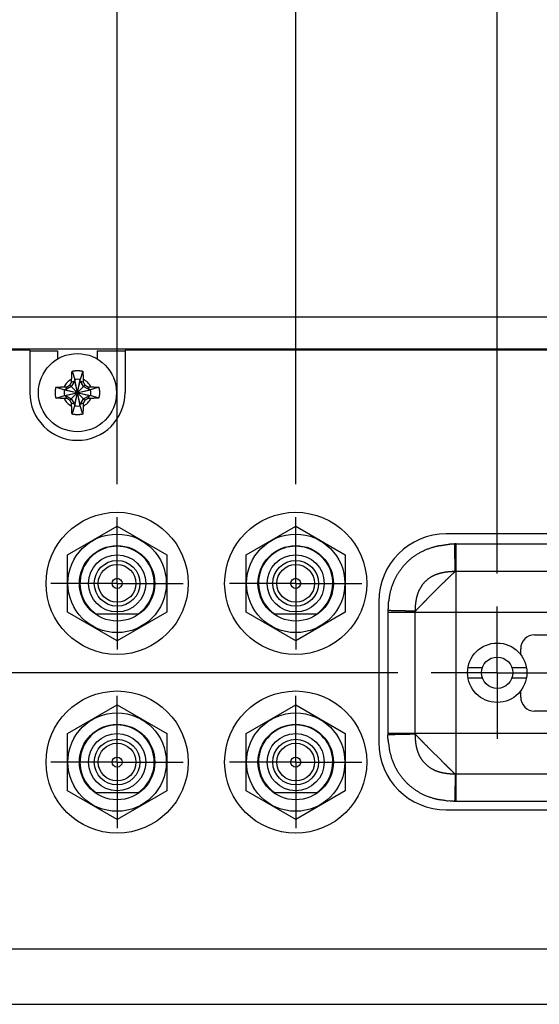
# Model space of a CAD drawing. Header units: inches. Extents: x 0 to 34, y 0 to 22.
# Tile 4 of 21: x 8.3 to 9.3, y 5.3 to 7.2. Entities that reach past the tile are written whole.
import ezdxf

# ---------------------------------------------------------------- set-up
doc = ezdxf.new("R2010")
doc.units = ezdxf.units.IN
doc.header["$LTSCALE"] = 1.87
doc.header["$MEASUREMENT"] = 0
doc.linetypes.add('CENTER', pattern=[0.6, 0.375, -0.075, 0.075, -0.075])
doc.layers.get('0').update_dxf_attribs({"linetype": 'CONTINUOUS'})
doc.layers.add('DEFAULT_1', color=7, linetype='CENTER')
doc.layers.add('DIMENSIONS', color=7, linetype='CONTINUOUS')
doc.styles.get("Standard").update_dxf_attribs({"font": 'txt', "width": 0.8})
doc.dimstyles.new('DIMSTYLE_1', dxfattribs={"dimtxt": 0.125, "dimasz": 0.18, "dimexe": 0.18, "dimexo": 0.0625, "dimgap": 0.09, "dimtad": 0, "dimtih": 1, "dimtoh": 1, "dimdec": 3, "dimlfac": 1.333333, "dimzin": 4, "dimdsep": 46, "dimtxsty": 'STANDARD', "dimblk": '_FILLED', "dimblk1": '_FILLED', "dimblk2": '_FILLED', "dimcen": 0.09, "dimadec": 0, "dimazin": 0, "dimtp": 0.01, "dimtm": 0.01, "dimtfac": 1, "dimtdec": 3, "dimtofl": 0, "dimtmove": 0, "dimatfit": 3, "dimldrblk": '_FILLED', "dimfxl": 1, "dimtolj": 1, "dimtzin": 4, "dimarcsym": 0})

# ---------------------------------------------------------------- blocks, each defined once
blk = doc.blocks.new('*D1')
at = {"layer": 'DIMENSIONS', "color": 2, "linetype": 'CONTINUOUS'}
blk.add_line((9.0222, 5.9695), (4.5564, 5.9695), dxfattribs=at)
at = {"layer": 'DIMENSIONS', "color": 2, "linetype": 'CONTINUOUS', "width": 0.8}
for s, p in [('2X ', (2.9689, 5.907)), ('.835', (3.2689, 5.907)), ('[', (3.7939, 5.907)), ('21.21', (3.8939, 5.907)), (']', (4.3939, 5.907))]:
    blk.add_text(s, height=0.125, dxfattribs=at).set_placement(p)
blk = doc.blocks.new('_FILLED')
at = {"color": 0, "linetype": 'BYBLOCK'}
blk.add_solid([(0, 0), (-1, 0.174), (-1, -0.174)], dxfattribs=at)
blk = doc.blocks.new('*D10')
at = {"layer": 'DIMENSIONS', "color": 2, "linetype": 'CONTINUOUS'}
blk.add_line((8.4914, 6.3258), (8.4914, 7.3283), dxfattribs=at)
at = {"layer": 'DIMENSIONS', "color": 2, "linetype": 'CONTINUOUS', "width": 0.8}
for s, p in [(']', (8.5539, 9.0158)), ('109.98', (8.5539, 8.4158)), ('[', (8.5539, 8.3158)), ('4.330', (8.5539, 7.6908)), ('2X ', (8.5539, 7.3908))]:
    blk.add_text(s, height=0.125, rotation=90, dxfattribs=at).set_placement(p)
blk = doc.blocks.new('*D11')
at = {"layer": 'DIMENSIONS', "color": 2, "linetype": 'CONTINUOUS'}
blk.add_line((8.8289, 6.3258), (8.8289, 7.3283), dxfattribs=at)
at = {"layer": 'DIMENSIONS', "color": 2, "linetype": 'CONTINUOUS', "width": 0.8}
for s, p in [(']', (8.8914, 9.0158)), ('121.41', (8.8914, 8.4158)), ('[', (8.8914, 8.3158)), ('4.780', (8.8914, 7.6908)), ('2X ', (8.8914, 7.3908))]:
    blk.add_text(s, height=0.125, rotation=90, dxfattribs=at).set_placement(p)
blk = doc.blocks.new('*D12')
at = {"layer": 'DIMENSIONS', "color": 2, "linetype": 'CONTINUOUS'}
blk.add_line((9.2098, 6.1571), (9.2098, 7.3283), dxfattribs=at)
at = {"layer": 'DIMENSIONS', "color": 2, "linetype": 'CONTINUOUS', "width": 0.8}
for s, p in [(']', (9.2723, 8.7158)), ('134.31', (9.2723, 8.1158)), ('[', (9.2723, 8.0158)), ('5.288', (9.2723, 7.3908))]:
    blk.add_text(s, height=0.125, rotation=90, dxfattribs=at).set_placement(p)
blk = doc.blocks.new('*D13')
at = {"layer": 'DIMENSIONS', "color": 2, "linetype": 'CONTINUOUS'}
blk.add_line((10.323, 6.1571), (10.323, 7.3283), dxfattribs=at)
at = {"layer": 'DIMENSIONS', "color": 2, "linetype": 'CONTINUOUS', "width": 0.8}
for s, p in [(']', (10.3855, 8.7158)), ('172.01', (10.3855, 8.1158)), ('[', (10.3855, 8.0158)), ('6.772', (10.3855, 7.3908))]:
    blk.add_text(s, height=0.125, rotation=90, dxfattribs=at).set_placement(p)

msp = doc.modelspace()

# ---------------------------------------------------------------- linework, layer by layer
at = {"color": 7, "linetype": 'CONTINUOUS'}
for p, q in [((14.25887, 6.64085), (5.27387, 6.64085)), ((5.30387, 6.58085), (14.22887, 6.58085)), ((8.32637, 6.5786), (5.80637, 6.5786)), ((8.32637, 6.5786), (8.32637, 6.49835)), ((8.32637, 6.5771), (8.37887, 6.5771)), ((8.37887, 6.5771), (8.37887, 6.56193)), ((8.45387, 6.5771), (8.45387, 6.56193)), ((8.45387, 6.5771), (8.50637, 6.5771)), ((8.50637, 6.5786), (8.50637, 6.49835)), ((11.02637, 6.5786), (8.50637, 6.5786)), ((8.40614, 6.53879), (8.4112, 6.52306)), ((8.42659, 6.53879), (8.42153, 6.52306)), ((8.37592, 6.50857), (8.39165, 6.50352)), ((8.4048, 6.50991), (8.39372, 6.50352)), ((8.39659, 6.50939), (8.39372, 6.50352)), ((8.4021, 6.48409), (8.43063, 6.51261)), ((8.43063, 6.48409), (8.4021, 6.51261)), ((8.4112, 6.52099), (8.4048, 6.50991)), ((8.40533, 6.51812), (8.4112, 6.52099)), ((8.4112, 6.52306), (8.4112, 6.52099)), ((8.4112, 6.47364), (8.42153, 6.52306)), ((8.42153, 6.47364), (8.4112, 6.52306)), ((8.4112, 6.4757), (8.42153, 6.52099)), ((8.42153, 6.4757), (8.4112, 6.52099)), ((8.42153, 6.52099), (8.42153, 6.52306)), ((8.42793, 6.50991), (8.42153, 6.52099)), ((8.42153, 6.52099), (8.4274, 6.51812)), ((8.43901, 6.50352), (8.42793, 6.50991)), ((8.43614, 6.50939), (8.43901, 6.50352)), ((8.45681, 6.50857), (8.44108, 6.50352)), ((8.37592, 6.48813), (8.39165, 6.49318)), ((8.39165, 6.50352), (8.44108, 6.49318)), ((8.39372, 6.50352), (8.39165, 6.50352)), ((8.39165, 6.49318), (8.44108, 6.50352)), ((8.39165, 6.49318), (8.39372, 6.49318)), ((8.39372, 6.50352), (8.43901, 6.49318)), ((8.39372, 6.49318), (8.43901, 6.50352)), ((8.39659, 6.48731), (8.39372, 6.49318)), ((8.39372, 6.49318), (8.4048, 6.48678)), ((8.42793, 6.48678), (8.43901, 6.49318)), ((8.43901, 6.49318), (8.43614, 6.48731)), ((8.44108, 6.50352), (8.43901, 6.50352)), ((8.43901, 6.49318), (8.44108, 6.49318)), ((8.45681, 6.48813), (8.44108, 6.49318)), ((8.4048, 6.48678), (8.4112, 6.4757)), ((8.4112, 6.4757), (8.40533, 6.47857)), ((8.40614, 6.45791), (8.4112, 6.47364)), ((8.4112, 6.4757), (8.4112, 6.47364)), ((8.42153, 6.4757), (8.42793, 6.48678)), ((8.4274, 6.47857), (8.42153, 6.4757)), ((8.42153, 6.47364), (8.42153, 6.4757)), ((8.42659, 6.45791), (8.42153, 6.47364)), ((8.39762, 6.19238), (8.49137, 6.24651)), ((8.49137, 6.24651), (8.58512, 6.19238)), ((8.73512, 6.19238), (8.82887, 6.24651)), ((8.82887, 6.24651), (8.92262, 6.19238)), ((10.41924, 6.23163), (9.11349, 6.23163)), ((8.39762, 6.08413), (8.39762, 6.19238)), ((8.58512, 6.19238), (8.58512, 6.08413)), ((8.73512, 6.08413), (8.73512, 6.19238)), ((8.92262, 6.19238), (8.92262, 6.08413)), ((8.98599, 6.10413), (8.98599, 5.83788)), ((8.49137, 6.03), (8.39762, 6.08413)), ((8.45105, 6.08088), (8.53168, 6.08088)), ((8.58512, 6.08413), (8.49137, 6.03)), ((8.82887, 6.03), (8.73512, 6.08413)), ((8.78855, 6.08088), (8.86918, 6.08088)), ((8.92262, 6.08413), (8.82887, 6.03)), ((9.28037, 6.04104), (10.25237, 6.04104)), ((9.25412, 6.00476), (9.25412, 6.01479)), ((9.25342, 6.00476), (9.25412, 6.00476)), ((9.1545, 5.9791), (9.18185, 5.9791)), ((9.2377, 5.9791), (9.26505, 5.9791)), ((9.1545, 5.95991), (9.18185, 5.95991)), ((9.2377, 5.95991), (9.26505, 5.95991)), ((9.25412, 5.93426), (9.25342, 5.93426)), ((9.25412, 5.92329), (9.25412, 5.93426)), ((8.39762, 5.85488), (8.49137, 5.90901)), ((8.49137, 5.90901), (8.58512, 5.85488)), ((8.73512, 5.85488), (8.82887, 5.90901)), ((8.82887, 5.90901), (8.92262, 5.85488)), ((10.25237, 5.89704), (9.28037, 5.89704)), ((8.39762, 5.74663), (8.39762, 5.85488)), ((8.58512, 5.85488), (8.58512, 5.74663)), ((8.73512, 5.74663), (8.73512, 5.85488)), ((8.92262, 5.85488), (8.92262, 5.74663)), ((8.49137, 5.6925), (8.39762, 5.74663)), ((8.58512, 5.74663), (8.49137, 5.6925)), ((8.82887, 5.6925), (8.73512, 5.74663)), ((8.92262, 5.74663), (8.82887, 5.6925)), ((8.45105, 5.74338), (8.53168, 5.74338)), ((8.78855, 5.74338), (8.86918, 5.74338)), ((9.11349, 5.71038), (10.41924, 5.71038)), ((5.30387, 5.44835), (14.22887, 5.44835)), ((5.27387, 5.34335), (14.25887, 5.34335))]:
    msp.add_line(p, q, dxfattribs=at)
at = {"color": 9, "linetype": 'CONTINUOUS'}
for p, q in [((9.13223, 6.2127), (10.4005, 6.2127)), ((9.13224, 5.72631), (9.13224, 6.2127)), ((9.13224, 6.16118), (10.40049, 6.16118)), ((9.00342, 6.08388), (10.52931, 6.08388)), ((9.00342, 5.85512), (9.00342, 6.08387)), ((9.05495, 5.85513), (9.05495, 6.08388)), ((9.00342, 5.85513), (10.52931, 5.85513)), ((10.40049, 5.77784), (9.13224, 5.77784)), ((10.4005, 5.72631), (9.13225, 5.72631))]:
    msp.add_line(p, q, dxfattribs=at)
at = {"color": 7, "linetype": 'CONTINUOUS'}
for centre, radius in [((8.41637, 6.49835), 0.07382), ((8.49137, 6.13826), 0.13425), ((8.82887, 6.13826), 0.13425), ((8.49137, 6.13826), 0.093), ((8.82887, 6.13826), 0.093), ((8.49137, 6.13826), 0.07125), ((8.49137, 6.13826), 0.054), ((8.82887, 6.13826), 0.07125), ((8.82887, 6.13826), 0.054), ((8.49137, 6.13826), 0.04312), ((8.49137, 6.13826), 0.03562), ((8.82887, 6.13826), 0.04312), ((8.82887, 6.13826), 0.03562), ((8.49137, 6.13826), 0.00953), ((8.82887, 6.13826), 0.00953), ((9.20977, 5.96951), 0.0561), ((9.20977, 5.96951), 0.02953), ((8.49137, 5.80076), 0.13425), ((8.82887, 5.80076), 0.13425), ((8.49137, 5.80076), 0.093), ((8.82887, 5.80076), 0.093), ((8.49137, 5.80076), 0.07125), ((8.82887, 5.80076), 0.07125), ((8.49137, 5.80076), 0.054), ((8.49137, 5.80076), 0.04312), ((8.82887, 5.80076), 0.054), ((8.82887, 5.80076), 0.04312), ((8.49137, 5.80076), 0.03562), ((8.82887, 5.80076), 0.03562), ((8.49137, 5.80076), 0.00953), ((8.82887, 5.80076), 0.00953)]:
    msp.add_circle(centre, radius, dxfattribs=at)
at = {"color": 9, "linetype": 'CONTINUOUS'}
for start, end in [(113.44647, 156.55353), (23.44647, 66.55353), (203.44647, 246.55353), (293.44647, 336.55353)]:
    msp.add_arc((8.41637, 6.49835), 0.02741, start, end, dxfattribs=at)
at = {"color": 7, "linetype": 'CONTINUOUS'}
for centre, radius, start, end in [((8.41637, 6.49835), 0.02525, 78.18933, 101.81067), ((8.41637, 6.49835), 0.09, 180, 360), ((8.41637, 6.49835), 0.02525, 168.18933, 191.81067), ((8.41637, 6.49835), 0.02525, 348.18933, 11.81067), ((8.41637, 6.49835), 0.02525, 258.18933, 281.81067), ((9.11349, 6.10413), 0.1275, 90, 180), ((8.49137, 6.13826), 0.07013, 305.0968, 234.9032), ((8.82887, 6.13826), 0.07013, 305.0968, 234.9032), ((9.28037, 6.01479), 0.02625, 90, 180), ((9.28037, 5.92329), 0.02625, 180, 270), ((8.49137, 5.80076), 0.07013, 305.0968, 234.9032), ((8.82887, 5.80076), 0.07013, 305.0968, 234.9032), ((9.11349, 5.83788), 0.1275, 180, 270)]:
    msp.add_arc(centre, radius, start, end, dxfattribs=at)
for points, knots in [([(8.40546, 6.5235), (8.40547, 6.52389), (8.40549, 6.52469), (8.40553, 6.52593), (8.40558, 6.52726), (8.40563, 6.5287), (8.40569, 6.53025), (8.40576, 6.53191), (8.40585, 6.53363), (8.40594, 6.53538), (8.40604, 6.5371), (8.40611, 6.53824), (8.40614, 6.53879)], [0, 0, 0, 0, 0.0763278, 0.1568481, 0.2432053, 0.3369839, 0.4391958, 0.5483589, 0.6620583, 0.777248, 0.8908715, 1, 1, 1, 1]), ([(8.40614, 6.53879), (8.40662, 6.53891), (8.40758, 6.53914), (8.40902, 6.53942), (8.41048, 6.53966), (8.41195, 6.53984), (8.41342, 6.53997), (8.41489, 6.54005), (8.41637, 6.54007), (8.41784, 6.54005), (8.41932, 6.53997), (8.42079, 6.53984), (8.42225, 6.53966), (8.42371, 6.53942), (8.42515, 6.53914), (8.42611, 6.53891), (8.42659, 6.53879)], [0, 0, 0, 0, 0.0714283, 0.1428566, 0.2142852, 0.2857138, 0.3571425, 0.4285712, 0.5, 0.5714288, 0.6428575, 0.7142862, 0.7857148, 0.8571434, 0.9285717, 1, 1, 1, 1]), ([(8.42659, 6.53879), (8.42662, 6.53825), (8.42669, 6.53714), (8.42679, 6.53546), (8.42688, 6.53375), (8.42696, 6.53205), (8.42703, 6.53039), (8.4271, 6.52881), (8.42715, 6.52733), (8.4272, 6.52597), (8.42724, 6.5247), (8.42726, 6.52389), (8.42727, 6.5235)], [0, 0, 0, 0, 0.1066423, 0.2171959, 0.3296411, 0.4418773, 0.5515771, 0.6557475, 0.7519173, 0.8405428, 0.9228194, 1, 1, 1, 1]), ([(8.37465, 6.49835), (8.37465, 6.49884), (8.37467, 6.49982), (8.37475, 6.5013), (8.37488, 6.50277), (8.37506, 6.50423), (8.37529, 6.50569), (8.37558, 6.50714), (8.3758, 6.5081), (8.37592, 6.50857)], [0, 0, 0, 0, 0.1428588, 0.2857114, 0.4285757, 0.5714259, 0.71429, 0.857142, 1, 1, 1, 1]), ([(8.37592, 6.50857), (8.37647, 6.50861), (8.37757, 6.50868), (8.37925, 6.50877), (8.38096, 6.50886), (8.38267, 6.50894), (8.38433, 6.50902), (8.38591, 6.50908), (8.38738, 6.50914), (8.38874, 6.50918), (8.39001, 6.50922), (8.39082, 6.50925), (8.39122, 6.50926)], [0, 0, 0, 0, 0.1066423, 0.2171959, 0.3296411, 0.4418773, 0.551577, 0.6557475, 0.7519173, 0.8405428, 0.9228194, 1, 1, 1, 1]), ([(8.39122, 6.50926), (8.39163, 6.50927), (8.39242, 6.50929), (8.39357, 6.50932), (8.39464, 6.50934), (8.39564, 6.50937), (8.39628, 6.50938), (8.39659, 6.50939)], [0, 0, 0, 0, 0.2299252, 0.4428537, 0.6408061, 0.8258295, 1, 1, 1, 1]), ([(8.39659, 6.50939), (8.39682, 6.50952), (8.39729, 6.5098), (8.39798, 6.5102), (8.39867, 6.51061), (8.39935, 6.51101), (8.40004, 6.51141), (8.40073, 6.51181), (8.40141, 6.51221), (8.40187, 6.51248), (8.4021, 6.51261)], [0, 0, 0, 0, 0.1266376, 0.2522776, 0.377207, 0.5017085, 0.6260527, 0.7504309, 0.8750222, 1, 1, 1, 1]), ([(8.4021, 6.51261), (8.40224, 6.51284), (8.40251, 6.5133), (8.40291, 6.51399), (8.40331, 6.51467), (8.40371, 6.51536), (8.40411, 6.51605), (8.40451, 6.51674), (8.40492, 6.51743), (8.40519, 6.51789), (8.40533, 6.51812)], [0, 0, 0, 0, 0.1249809, 0.2495744, 0.3739541, 0.4982992, 0.6228007, 0.7477287, 0.873366, 1, 1, 1, 1]), ([(8.40533, 6.51812), (8.40533, 6.51844), (8.40535, 6.51908), (8.40537, 6.52008), (8.4054, 6.52115), (8.40543, 6.5223), (8.40545, 6.52309), (8.40546, 6.5235)], [0, 0, 0, 0, 0.1749949, 0.3604938, 0.5585088, 0.7710246, 1, 1, 1, 1]), ([(8.42727, 6.5235), (8.42728, 6.52309), (8.4273, 6.52229), (8.42733, 6.52114), (8.42736, 6.52008), (8.42738, 6.51908), (8.4274, 6.51844), (8.4274, 6.51812)], [0, 0, 0, 0, 0.2299253, 0.4428538, 0.6408061, 0.8258295, 1, 1, 1, 1]), ([(8.4274, 6.51812), (8.42754, 6.51789), (8.42781, 6.51743), (8.42822, 6.51674), (8.42862, 6.51605), (8.42902, 6.51536), (8.42942, 6.51467), (8.42983, 6.51399), (8.43023, 6.5133), (8.43049, 6.51284), (8.43063, 6.51261)], [0, 0, 0, 0, 0.1266375, 0.2522775, 0.3772069, 0.5017084, 0.6260526, 0.7504308, 0.8750222, 1, 1, 1, 1]), ([(8.43063, 6.51261), (8.43086, 6.51248), (8.43132, 6.51221), (8.432, 6.51181), (8.43269, 6.51141), (8.43338, 6.51101), (8.43406, 6.51061), (8.43475, 6.5102), (8.43545, 6.5098), (8.43591, 6.50952), (8.43614, 6.50939)], [0, 0, 0, 0, 0.1249812, 0.249575, 0.3739548, 0.4983, 0.6228015, 0.7477293, 0.8733664, 1, 1, 1, 1]), ([(8.43614, 6.50939), (8.43645, 6.50938), (8.4371, 6.50937), (8.4381, 6.50934), (8.43917, 6.50932), (8.44031, 6.50929), (8.4411, 6.50927), (8.44151, 6.50926)], [0, 0, 0, 0, 0.1749949, 0.3604938, 0.5585088, 0.7710246, 1, 1, 1, 1]), ([(8.44151, 6.50926), (8.4419, 6.50925), (8.4427, 6.50922), (8.44394, 6.50918), (8.44527, 6.50914), (8.44671, 6.50909), (8.44827, 6.50902), (8.44993, 6.50895), (8.45165, 6.50887), (8.4534, 6.50878), (8.45512, 6.50868), (8.45625, 6.50861), (8.45681, 6.50857)], [0, 0, 0, 0, 0.0763278, 0.1568481, 0.2432053, 0.3369839, 0.4391958, 0.5483589, 0.6620583, 0.777248, 0.8908715, 1, 1, 1, 1]), ([(8.45681, 6.50857), (8.45693, 6.5081), (8.45715, 6.50714), (8.45744, 6.50569), (8.45767, 6.50423), (8.45786, 6.50277), (8.45799, 6.5013), (8.45806, 6.49982), (8.45808, 6.49884), (8.45808, 6.49835)], [0, 0, 0, 0, 0.1428581, 0.28571, 0.4285741, 0.5714243, 0.7142886, 0.8571412, 1, 1, 1, 1]), ([(8.37592, 6.48813), (8.3758, 6.4886), (8.37558, 6.48956), (8.37529, 6.49101), (8.37506, 6.49247), (8.37488, 6.49393), (8.37475, 6.4954), (8.37467, 6.49687), (8.37465, 6.49786), (8.37465, 6.49835)], [0, 0, 0, 0, 0.1428581, 0.28571, 0.4285741, 0.5714243, 0.7142886, 0.8571412, 1, 1, 1, 1]), ([(8.45808, 6.49835), (8.45808, 6.49786), (8.45806, 6.49687), (8.45799, 6.4954), (8.45786, 6.49393), (8.45767, 6.49247), (8.45744, 6.49101), (8.45715, 6.48956), (8.45693, 6.4886), (8.45681, 6.48813)], [0, 0, 0, 0, 0.1428588, 0.2857114, 0.4285757, 0.5714259, 0.71429, 0.857142, 1, 1, 1, 1]), ([(8.39122, 6.48744), (8.39083, 6.48745), (8.39003, 6.48748), (8.38879, 6.48751), (8.38746, 6.48756), (8.38602, 6.48761), (8.38446, 6.48767), (8.3828, 6.48775), (8.38108, 6.48783), (8.37934, 6.48792), (8.37761, 6.48802), (8.37648, 6.48809), (8.37592, 6.48813)], [0, 0, 0, 0, 0.0763278, 0.1568481, 0.2432053, 0.3369839, 0.4391958, 0.5483589, 0.6620583, 0.777248, 0.8908715, 1, 1, 1, 1]), ([(8.39659, 6.48731), (8.39628, 6.48732), (8.39563, 6.48733), (8.39463, 6.48736), (8.39356, 6.48738), (8.39242, 6.48741), (8.39163, 6.48743), (8.39122, 6.48744)], [0, 0, 0, 0, 0.1749949, 0.3604938, 0.5585088, 0.7710246, 1, 1, 1, 1]), ([(8.4021, 6.48409), (8.40187, 6.48422), (8.40141, 6.48449), (8.40073, 6.48489), (8.40004, 6.48529), (8.39935, 6.48569), (8.39867, 6.48609), (8.39798, 6.4865), (8.39729, 6.4869), (8.39682, 6.48718), (8.39659, 6.48731)], [0, 0, 0, 0, 0.1249809, 0.2495744, 0.3739541, 0.4982993, 0.6228007, 0.7477287, 0.873366, 1, 1, 1, 1]), ([(8.40533, 6.47857), (8.40519, 6.47881), (8.40492, 6.47927), (8.40451, 6.47996), (8.40411, 6.48065), (8.40371, 6.48134), (8.40331, 6.48202), (8.40291, 6.48271), (8.40251, 6.4834), (8.40224, 6.48386), (8.4021, 6.48409)], [0, 0, 0, 0, 0.1266371, 0.2522768, 0.3772061, 0.5017075, 0.6260518, 0.7504303, 0.8750219, 1, 1, 1, 1]), ([(8.40546, 6.4732), (8.40545, 6.47361), (8.40543, 6.47441), (8.4054, 6.47555), (8.40537, 6.47662), (8.40535, 6.47762), (8.40533, 6.47826), (8.40533, 6.47857)], [0, 0, 0, 0, 0.2299253, 0.4428538, 0.6408061, 0.8258295, 1, 1, 1, 1]), ([(8.40614, 6.45791), (8.40611, 6.45845), (8.40604, 6.45956), (8.40594, 6.46124), (8.40585, 6.46294), (8.40577, 6.46465), (8.4057, 6.46631), (8.40563, 6.46789), (8.40558, 6.46937), (8.40553, 6.47073), (8.40549, 6.47199), (8.40547, 6.47281), (8.40546, 6.4732)], [0, 0, 0, 0, 0.1066423, 0.2171959, 0.3296411, 0.4418773, 0.5515771, 0.6557475, 0.7519173, 0.8405428, 0.9228194, 1, 1, 1, 1]), ([(8.42727, 6.4732), (8.42726, 6.47281), (8.42724, 6.47201), (8.4272, 6.47077), (8.42716, 6.46944), (8.4271, 6.468), (8.42704, 6.46645), (8.42697, 6.46479), (8.42688, 6.46306), (8.42679, 6.46132), (8.42669, 6.4596), (8.42663, 6.45846), (8.42659, 6.45791)], [0, 0, 0, 0, 0.0763278, 0.1568481, 0.2432053, 0.3369839, 0.4391958, 0.5483589, 0.6620583, 0.777248, 0.8908715, 1, 1, 1, 1]), ([(8.4274, 6.47857), (8.4274, 6.47826), (8.42738, 6.47762), (8.42736, 6.47661), (8.42733, 6.47555), (8.4273, 6.4744), (8.42728, 6.47361), (8.42727, 6.4732)], [0, 0, 0, 0, 0.1749949, 0.3604938, 0.5585088, 0.7710246, 1, 1, 1, 1]), ([(8.43063, 6.48409), (8.43049, 6.48386), (8.43023, 6.4834), (8.42983, 6.48271), (8.42942, 6.48202), (8.42902, 6.48134), (8.42862, 6.48065), (8.42822, 6.47996), (8.42781, 6.47927), (8.42754, 6.47881), (8.4274, 6.47857)], [0, 0, 0, 0, 0.1249812, 0.249575, 0.3739548, 0.4983, 0.6228015, 0.7477293, 0.8733664, 1, 1, 1, 1]), ([(8.43614, 6.48731), (8.43591, 6.48718), (8.43545, 6.4869), (8.43475, 6.4865), (8.43406, 6.48609), (8.43338, 6.48569), (8.43269, 6.48529), (8.432, 6.48489), (8.43132, 6.48449), (8.43086, 6.48422), (8.43063, 6.48409)], [0, 0, 0, 0, 0.1266375, 0.2522775, 0.3772069, 0.5017084, 0.6260525, 0.7504308, 0.8750222, 1, 1, 1, 1]), ([(8.44151, 6.48744), (8.4411, 6.48743), (8.44031, 6.48741), (8.43916, 6.48738), (8.43809, 6.48736), (8.4371, 6.48733), (8.43645, 6.48732), (8.43614, 6.48731)], [0, 0, 0, 0, 0.2299253, 0.4428538, 0.6408061, 0.8258295, 1, 1, 1, 1]), ([(8.45681, 6.48813), (8.45627, 6.48809), (8.45516, 6.48802), (8.45348, 6.48793), (8.45177, 6.48784), (8.45007, 6.48775), (8.4484, 6.48768), (8.44682, 6.48762), (8.44535, 6.48756), (8.44399, 6.48752), (8.44272, 6.48748), (8.44191, 6.48745), (8.44151, 6.48744)], [0, 0, 0, 0, 0.1066423, 0.2171959, 0.3296411, 0.4418773, 0.5515771, 0.6557475, 0.7519173, 0.8405428, 0.9228194, 1, 1, 1, 1]), ([(8.42659, 6.45791), (8.42611, 6.45779), (8.42515, 6.45756), (8.42371, 6.45728), (8.42225, 6.45704), (8.42079, 6.45686), (8.41932, 6.45673), (8.41784, 6.45665), (8.41637, 6.45663), (8.41489, 6.45665), (8.41342, 6.45673), (8.41195, 6.45686), (8.41048, 6.45704), (8.40902, 6.45728), (8.40758, 6.45756), (8.40662, 6.45779), (8.40614, 6.45791)], [0, 0, 0, 0, 0.0714283, 0.1428566, 0.2142852, 0.2857138, 0.3571425, 0.4285712, 0.5, 0.5714288, 0.6428575, 0.7142862, 0.7857148, 0.8571434, 0.9285717, 1, 1, 1, 1])]:
    msp.add_open_spline(points, degree=3, knots=knots, dxfattribs=at)
at = {"color": 9, "linetype": 'CONTINUOUS'}
for points, knots in [([(9.00345, 6.08683), (9.00355, 6.08777), (9.00417, 6.08978), (9.00422, 6.09315), (9.00453, 6.0969), (9.0041, 6.1009), (9.00506, 6.10481), (9.00571, 6.10851), (9.00626, 6.1119), (9.00666, 6.11492), (9.00688, 6.11766), (9.00751, 6.12013), (9.00807, 6.12253), (9.0087, 6.12496), (9.00941, 6.1275), (9.01025, 6.13026), (9.01124, 6.13328), (9.01239, 6.1365), (9.01367, 6.13975), (9.01497, 6.14283), (9.01626, 6.14564), (9.0175, 6.1482), (9.01875, 6.1506), (9.02004, 6.15297), (9.02142, 6.15533), (9.02283, 6.15775), (9.02452, 6.16002), (9.02616, 6.16232), (9.0278, 6.1646), (9.02949, 6.16678), (9.03092, 6.16907), (9.03267, 6.17104), (9.03438, 6.17304), (9.03624, 6.17504), (9.03824, 6.17717), (9.04058, 6.17926), (9.04295, 6.18155), (9.04545, 6.18376), (9.04798, 6.18585), (9.05049, 6.18782), (9.05301, 6.18966), (9.05554, 6.1914), (9.05811, 6.19307), (9.06075, 6.19469), (9.06347, 6.19626), (9.06629, 6.19778), (9.0692, 6.19925), (9.07218, 6.20065), (9.0752, 6.20196), (9.0782, 6.20317), (9.08114, 6.20428), (9.08395, 6.20522), (9.08658, 6.20616), (9.08911, 6.2066), (9.09132, 6.20736), (9.09332, 6.20799), (9.09516, 6.20842), (9.09686, 6.20881), (9.09851, 6.20918), (9.10017, 6.2095), (9.10188, 6.20993), (9.10372, 6.20987), (9.10561, 6.21016), (9.10757, 6.2104), (9.10957, 6.2107), (9.11157, 6.21103), (9.11352, 6.21133), (9.11536, 6.21182), (9.11716, 6.21177), (9.11868, 6.21242), (9.12015, 6.21255), (9.12148, 6.21273), (9.1227, 6.21284), (9.12382, 6.21292), (9.12487, 6.21296), (9.12586, 6.21298), (9.12679, 6.21299), (9.12767, 6.21295), (9.12852, 6.21299), (9.12905, 6.2128), (9.12929, 6.21267)], [0, 0, 0, 0, 0.0141619, 0.0312435, 0.0504077, 0.0707902, 0.0910174, 0.1102324, 0.1274569, 0.1425351, 0.1560603, 0.1686174, 0.1807978, 0.1931765, 0.2062561, 0.2205242, 0.2364575, 0.2539752, 0.2719064, 0.2889542, 0.3042822, 0.3183137, 0.3316908, 0.3450571, 0.3587995, 0.3728359, 0.3870311, 0.4012507, 0.4153575, 0.4292162, 0.4427261, 0.4557891, 0.4687835, 0.482263, 0.4967785, 0.5126675, 0.5294218, 0.5463349, 0.5627844, 0.5787151, 0.5942786, 0.6096285, 0.62493, 0.6403546, 0.6560721, 0.6721583, 0.6885232, 0.7050593, 0.721632, 0.7379737, 0.753775, 0.768733, 0.7826677, 0.7955303, 0.8072227, 0.817711, 0.827058, 0.8356562, 0.8439479, 0.8523657, 0.8611182, 0.8702643, 0.8798292, 0.8898125, 0.9000137, 0.9102147, 0.9201976, 0.9297445, 0.9386701, 0.9467932, 0.9541248, 0.9607945, 0.9668971, 0.9725338, 0.9777802, 0.9826921, 0.9873255, 0.9917373, 0.9959844, 1, 1, 1, 1]), ([(9.13223, 6.2127), (9.1319, 6.2127), (9.13125, 6.2127), (9.13027, 6.21269), (9.12962, 6.21268), (9.12929, 6.21267)], [0, 0, 0, 0, 0.3340142, 0.6645285, 1, 1, 1, 1]), ([(9.1305, 6.16116), (9.1305, 6.16128), (9.13049, 6.16154), (9.13049, 6.16197), (9.13047, 6.16245), (9.13046, 6.16299), (9.13045, 6.16358), (9.13043, 6.16423), (9.13042, 6.16494), (9.1304, 6.16569), (9.13038, 6.16651), (9.13036, 6.16737), (9.13034, 6.16829), (9.13032, 6.16925), (9.1303, 6.17027), (9.13027, 6.17133), (9.13025, 6.17244), (9.13022, 6.17359), (9.1302, 6.17479), (9.13017, 6.17603), (9.13014, 6.17731), (9.13011, 6.17864), (9.13008, 6.18), (9.13005, 6.1814), (9.13002, 6.18283), (9.12998, 6.1843), (9.12995, 6.1858), (9.12992, 6.18733), (9.12988, 6.18889), (9.12984, 6.19047), (9.12981, 6.19208), (9.12977, 6.19371), (9.12973, 6.19537), (9.1297, 6.19704), (9.12966, 6.19874), (9.12962, 6.20044), (9.12958, 6.20217), (9.12954, 6.2039), (9.1295, 6.20564), (9.12946, 6.20739), (9.12942, 6.20915), (9.12939, 6.21091), (9.12936, 6.21209), (9.12935, 6.21267)], [0, 0, 0, 0, 0.0071278, 0.0153658, 0.0247178, 0.0351731, 0.0467198, 0.0593443, 0.0730317, 0.0877657, 0.1035301, 0.1203075, 0.1380796, 0.1568264, 0.1765261, 0.1971557, 0.2186918, 0.2411104, 0.2643869, 0.2884957, 0.313409, 0.339098, 0.3655328, 0.3926835, 0.4205203, 0.4490126, 0.4781289, 0.5078356, 0.538098, 0.5688809, 0.6001497, 0.6318701, 0.6640075, 0.6965261, 0.7293885, 0.7625564, 0.7959915, 0.8296553, 0.8635089, 0.8975134, 0.9316296, 0.9658182, 1, 1, 1, 1]), ([(9.05497, 6.08562), (9.05509, 6.08576), (9.05535, 6.08605), (9.05577, 6.0865), (9.05623, 6.08698), (9.05672, 6.0875), (9.05725, 6.08805), (9.05782, 6.08865), (9.05842, 6.08927), (9.05906, 6.08994), (9.05973, 6.09063), (9.06043, 6.09136), (9.06117, 6.09212), (9.06194, 6.09292), (9.06274, 6.09374), (9.06358, 6.0946), (9.06445, 6.0955), (9.06535, 6.09642), (9.06628, 6.09738), (9.06725, 6.09837), (9.06823, 6.09938), (9.06923, 6.1004), (9.07024, 6.10143), (9.07125, 6.10245), (9.07226, 6.10347), (9.07327, 6.1045), (9.0743, 6.10555), (9.07537, 6.10663), (9.07648, 6.10776), (9.07763, 6.10892), (9.07881, 6.11011), (9.08002, 6.11133), (9.08123, 6.11255), (9.08246, 6.11379), (9.0837, 6.11504), (9.08495, 6.11629), (9.08621, 6.11756), (9.08747, 6.11883), (9.08875, 6.1201), (9.09003, 6.12139), (9.09132, 6.12268), (9.09261, 6.12397), (9.0939, 6.12526), (9.09519, 6.12655), (9.09648, 6.12784), (9.09777, 6.12912), (9.09904, 6.13039), (9.10032, 6.13165), (9.10158, 6.13291), (9.10283, 6.13415), (9.10407, 6.13538), (9.1053, 6.1366), (9.10651, 6.1378), (9.10771, 6.13899), (9.10889, 6.14016), (9.11006, 6.14132), (9.11121, 6.14245), (9.11234, 6.14357), (9.11345, 6.14466), (9.11455, 6.14574), (9.11562, 6.14679), (9.11666, 6.14781), (9.11768, 6.14881), (9.11867, 6.14978), (9.11963, 6.15072), (9.12056, 6.15163), (9.12146, 6.1525), (9.12233, 6.15335), (9.12317, 6.15416), (9.12398, 6.15495), (9.12476, 6.15569), (9.1255, 6.15641), (9.12621, 6.15709), (9.12688, 6.15773), (9.12751, 6.15834), (9.12811, 6.15891), (9.12867, 6.15944), (9.12919, 6.15992), (9.12966, 6.16037), (9.1301, 6.16078), (9.13037, 6.16103), (9.1305, 6.16116)], [0, 0, 0, 0, 0.0052168, 0.0109211, 0.0171369, 0.0238511, 0.0310519, 0.0387294, 0.0468737, 0.0554742, 0.0645218, 0.0740126, 0.083941, 0.0942998, 0.1050861, 0.1163059, 0.1279686, 0.1400855, 0.1526425, 0.1655714, 0.1787916, 0.1922159, 0.2057369, 0.2192139, 0.2325972, 0.2460319, 0.2597149, 0.2738928, 0.2887494, 0.3041485, 0.3198928, 0.3358974, 0.3521064, 0.3684618, 0.384917, 0.4014725, 0.4181372, 0.434921, 0.4518258, 0.4688263, 0.4858922, 0.5029935, 0.5201021, 0.5371936, 0.5542447, 0.571232, 0.5881337, 0.6049294, 0.6215993, 0.6381239, 0.6544859, 0.6706715, 0.6866679, 0.7024635, 0.7180456, 0.7334065, 0.7485359, 0.7634235, 0.7780515, 0.7923962, 0.8064331, 0.8201369, 0.8334862, 0.846463, 0.85905, 0.8712312, 0.8830015, 0.8943618, 0.9053113, 0.9158458, 0.9259505, 0.9356061, 0.9447964, 0.9535087, 0.9617285, 0.9694418, 0.9766365, 0.9833023, 0.9894275, 0.995, 1, 1, 1, 1]), ([(9.05497, 6.08564), (9.05498, 6.08631), (9.05501, 6.08761), (9.05507, 6.08949), (9.05515, 6.09121), (9.05524, 6.09282), (9.05534, 6.09432), (9.05545, 6.09574), (9.05557, 6.0971), (9.05569, 6.09841), (9.05583, 6.09968), (9.05597, 6.10092), (9.05612, 6.10214), (9.05629, 6.10333), (9.05646, 6.1045), (9.05664, 6.10564), (9.05683, 6.10676), (9.05703, 6.10787), (9.05725, 6.109), (9.05749, 6.11015), (9.05775, 6.11134), (9.05804, 6.11254), (9.05834, 6.11372), (9.05866, 6.11489), (9.05898, 6.11602), (9.05932, 6.11712), (9.05967, 6.11821), (9.06005, 6.1193), (9.06045, 6.12041), (9.06089, 6.12156), (9.06137, 6.12274), (9.06189, 6.12395), (9.06244, 6.12516), (9.06302, 6.12637), (9.06364, 6.12759), (9.0643, 6.12882), (9.065, 6.13006), (9.06576, 6.13132), (9.06658, 6.13261), (9.06745, 6.13391), (9.06837, 6.1352), (9.06934, 6.13648), (9.07036, 6.13776), (9.07143, 6.13902), (9.07256, 6.14028), (9.07374, 6.14153), (9.07496, 6.14274), (9.07622, 6.14392), (9.07751, 6.14505), (9.07881, 6.14613), (9.08012, 6.14715), (9.08141, 6.1481), (9.0827, 6.149), (9.08397, 6.14984), (9.08523, 6.15062), (9.08648, 6.15135), (9.08772, 6.15204), (9.08895, 6.15269), (9.09019, 6.15331), (9.09142, 6.15389), (9.09264, 6.15443), (9.09385, 6.15494), (9.09503, 6.15541), (9.09619, 6.15584), (9.09732, 6.15624), (9.09842, 6.15661), (9.0995, 6.15695), (9.1006, 6.15728), (9.10172, 6.15759), (9.10286, 6.15789), (9.10402, 6.15818), (9.10519, 6.15845), (9.10636, 6.15871), (9.1075, 6.15894), (9.10863, 6.15916), (9.10974, 6.15935), (9.11086, 6.15954), (9.112, 6.15971), (9.11316, 6.15988), (9.11433, 6.16004), (9.11554, 6.16019), (9.11676, 6.16033), (9.11802, 6.16046), (9.11931, 6.16058), (9.12065, 6.16069), (9.12204, 6.1608), (9.12351, 6.16089), (9.12508, 6.16098), (9.12676, 6.16106), (9.12858, 6.16112), (9.12985, 6.16115), (9.1305, 6.16116)], [0, 0, 0, 0, 0.0166166, 0.0318954, 0.0460016, 0.0591018, 0.0713631, 0.0829535, 0.0940419, 0.1047668, 0.1152177, 0.1254726, 0.1355372, 0.1453779, 0.1549747, 0.1643759, 0.1736513, 0.1828858, 0.1922291, 0.2018494, 0.2118295, 0.2219846, 0.2320703, 0.2419336, 0.2515628, 0.2609665, 0.2702536, 0.2796122, 0.2892334, 0.2992949, 0.309789, 0.3205746, 0.3315066, 0.3424986, 0.3536201, 0.3649669, 0.3766277, 0.3886767, 0.401176, 0.4140399, 0.4270543, 0.4401432, 0.4534471, 0.4670554, 0.480911, 0.494941, 0.509075, 0.523226, 0.5372871, 0.5511488, 0.5647042, 0.5778995, 0.5907186, 0.6031708, 0.6152897, 0.6271118, 0.6386941, 0.6500988, 0.6613693, 0.6724918, 0.6834414, 0.6941843, 0.7046587, 0.7147992, 0.7245471, 0.7339654, 0.7432293, 0.7525189, 0.7620058, 0.7717121, 0.7815477, 0.7914164, 0.8012037, 0.8107891, 0.8201286, 0.82935, 0.8386056, 0.8479931, 0.8575371, 0.8672547, 0.8771619, 0.8872722, 0.8976005, 0.9081969, 0.9191367, 0.93052, 0.9425115, 0.9552847, 0.9690114, 0.9838621, 1, 1, 1, 1]), ([(9.1305, 6.16116), (9.1307, 6.16116), (9.13108, 6.16117), (9.13166, 6.16117), (9.13205, 6.16118), (9.13224, 6.16118)], [0, 0, 0, 0, 0.3337, 0.6668748, 1, 1, 1, 1]), ([(9.00342, 6.08387), (9.00342, 6.0842), (9.00342, 6.08486), (9.00343, 6.08584), (9.00344, 6.0865), (9.00345, 6.08683)], [0, 0, 0, 0, 0.3340107, 0.6654748, 1, 1, 1, 1]), ([(9.05497, 6.08564), (9.05484, 6.08563), (9.05458, 6.08564), (9.05416, 6.08565), (9.05368, 6.08566), (9.05314, 6.08567), (9.05254, 6.08568), (9.05189, 6.0857), (9.05119, 6.08572), (9.05043, 6.08573), (9.04962, 6.08575), (9.04876, 6.08577), (9.04784, 6.08579), (9.04688, 6.08582), (9.04586, 6.08584), (9.0448, 6.08586), (9.04369, 6.08589), (9.04254, 6.08592), (9.04134, 6.08594), (9.0401, 6.08597), (9.03882, 6.086), (9.03749, 6.08603), (9.03613, 6.08606), (9.03473, 6.0861), (9.0333, 6.08613), (9.03183, 6.08616), (9.03033, 6.0862), (9.0288, 6.08623), (9.02725, 6.08627), (9.02566, 6.0863), (9.02405, 6.08634), (9.02242, 6.08638), (9.02076, 6.08642), (9.01909, 6.08646), (9.01739, 6.08649), (9.01569, 6.08653), (9.01396, 6.08657), (9.01223, 6.08661), (9.01049, 6.08665), (9.00873, 6.08669), (9.00698, 6.08673), (9.00521, 6.08677), (9.00404, 6.0868), (9.00345, 6.08681)], [0, 0, 0, 0, 0.0071001, 0.0153294, 0.0246732, 0.0351213, 0.0466615, 0.0592797, 0.0729603, 0.0876863, 0.1034413, 0.1202081, 0.1379685, 0.156703, 0.1763909, 0.1970104, 0.2185384, 0.2409503, 0.2642203, 0.2883216, 0.3132275, 0.3389103, 0.3653419, 0.3924923, 0.4203302, 0.448823, 0.4779382, 0.5076433, 0.5379057, 0.5686921, 0.5999675, 0.6316954, 0.6638389, 0.6963612, 0.7292263, 0.7623982, 0.7958402, 0.8295141, 0.8633807, 0.8974006, 0.9315343, 0.965742, 1, 1, 1, 1]), ([(9.05495, 6.08388), (9.05495, 6.08408), (9.05495, 6.08446), (9.05496, 6.08504), (9.05496, 6.08543), (9.05497, 6.08562)], [0, 0, 0, 0, 0.3332291, 0.6661563, 1, 1, 1, 1]), ([(9.12929, 5.72634), (9.12835, 5.72644), (9.12634, 5.72707), (9.12297, 5.72712), (9.11922, 5.72743), (9.11522, 5.72699), (9.11132, 5.72795), (9.10761, 5.7286), (9.10422, 5.72915), (9.1012, 5.72955), (9.09846, 5.72977), (9.09599, 5.7304), (9.09359, 5.73096), (9.09116, 5.7316), (9.08862, 5.73231), (9.08586, 5.73314), (9.08285, 5.73413), (9.07963, 5.73528), (9.07637, 5.73656), (9.07329, 5.73787), (9.07048, 5.73915), (9.06793, 5.7404), (9.06552, 5.74164), (9.06315, 5.74293), (9.06079, 5.74431), (9.05838, 5.74573), (9.05611, 5.74741), (9.0538, 5.74906), (9.05152, 5.75069), (9.04934, 5.75238), (9.04705, 5.75381), (9.04508, 5.75556), (9.04308, 5.75727), (9.04108, 5.75913), (9.03895, 5.76113), (9.03687, 5.76347), (9.03457, 5.76584), (9.03236, 5.76834), (9.03027, 5.77087), (9.0283, 5.77338), (9.02647, 5.7759), (9.02472, 5.77843), (9.02305, 5.781), (9.02143, 5.78364), (9.01987, 5.78636), (9.01834, 5.78918), (9.01688, 5.79209), (9.01548, 5.79507), (9.01416, 5.79809), (9.01295, 5.80109), (9.01184, 5.80403), (9.0109, 5.80685), (9.00996, 5.80947), (9.00952, 5.812), (9.00876, 5.81421), (9.00813, 5.81621), (9.0077, 5.81805), (9.00731, 5.81975), (9.00694, 5.8214), (9.00662, 5.82306), (9.00619, 5.82477), (9.00625, 5.82661), (9.00597, 5.8285), (9.00572, 5.83046), (9.00543, 5.83246), (9.00509, 5.83446), (9.00479, 5.83641), (9.00431, 5.83825), (9.00436, 5.84005), (9.00371, 5.84157), (9.00357, 5.84304), (9.00339, 5.84437), (9.00328, 5.84559), (9.00321, 5.84672), (9.00316, 5.84777), (9.00314, 5.84875), (9.00313, 5.84968), (9.00317, 5.85056), (9.00313, 5.85141), (9.00333, 5.85194), (9.00345, 5.85218)], [0, 0, 0, 0, 0.0141619, 0.0312435, 0.0504077, 0.0707902, 0.0910174, 0.1102324, 0.1274569, 0.1425351, 0.1560603, 0.1686174, 0.1807978, 0.1931765, 0.2062561, 0.2205242, 0.2364575, 0.2539752, 0.2719064, 0.2889542, 0.3042822, 0.3183137, 0.3316908, 0.3450571, 0.3587995, 0.3728359, 0.3870311, 0.4012507, 0.4153575, 0.4292162, 0.4427261, 0.4557891, 0.4687835, 0.482263, 0.4967785, 0.5126675, 0.5294218, 0.5463349, 0.5627844, 0.5787151, 0.5942786, 0.6096285, 0.62493, 0.6403546, 0.6560721, 0.6721583, 0.6885232, 0.7050593, 0.721632, 0.7379737, 0.753775, 0.768733, 0.7826677, 0.7955303, 0.8072227, 0.817711, 0.827058, 0.8356562, 0.8439479, 0.8523657, 0.8611182, 0.8702643, 0.8798292, 0.8898125, 0.9000137, 0.9102147, 0.9201976, 0.9297445, 0.9386701, 0.9467932, 0.9541248, 0.9607945, 0.9668971, 0.9725338, 0.9777802, 0.9826921, 0.9873255, 0.9917373, 0.9959844, 1, 1, 1, 1]), ([(9.00345, 5.85218), (9.00344, 5.85251), (9.00343, 5.85316), (9.00342, 5.85414), (9.00342, 5.85479), (9.00342, 5.85512)], [0, 0, 0, 0, 0.3354715, 0.6659858, 1, 1, 1, 1]), ([(9.05497, 5.85339), (9.05484, 5.85339), (9.05458, 5.85339), (9.05416, 5.85338), (9.05367, 5.85337), (9.05314, 5.85335), (9.05254, 5.85334), (9.05189, 5.85333), (9.05119, 5.85331), (9.05043, 5.85329), (9.04962, 5.85327), (9.04875, 5.85325), (9.04784, 5.85323), (9.04687, 5.85321), (9.04586, 5.85319), (9.04479, 5.85317), (9.04369, 5.85314), (9.04253, 5.85312), (9.04133, 5.85309), (9.04009, 5.85306), (9.03881, 5.85303), (9.03748, 5.853), (9.03612, 5.85297), (9.03473, 5.85294), (9.03329, 5.85291), (9.03182, 5.85287), (9.03033, 5.85284), (9.0288, 5.85281), (9.02724, 5.85277), (9.02565, 5.85274), (9.02404, 5.8527), (9.02241, 5.85266), (9.02075, 5.85263), (9.01908, 5.85259), (9.01739, 5.85255), (9.01568, 5.85251), (9.01396, 5.85247), (9.01222, 5.85243), (9.01048, 5.85239), (9.00873, 5.85236), (9.00697, 5.85232), (9.00521, 5.85228), (9.00404, 5.85225), (9.00345, 5.85224)], [0, 0, 0, 0, 0.0071278, 0.0153658, 0.0247178, 0.0351731, 0.0467198, 0.0593443, 0.0730317, 0.0877657, 0.1035301, 0.1203075, 0.1380796, 0.1568264, 0.1765261, 0.1971557, 0.2186918, 0.2411104, 0.2643869, 0.2884957, 0.313409, 0.339098, 0.3655328, 0.3926835, 0.4205203, 0.4490126, 0.4781289, 0.5078356, 0.538098, 0.5688809, 0.6001497, 0.6318701, 0.6640075, 0.6965261, 0.7293885, 0.7625564, 0.7959915, 0.8296553, 0.8635089, 0.8975134, 0.9316296, 0.9658182, 1, 1, 1, 1]), ([(9.05497, 5.85339), (9.05496, 5.85359), (9.05496, 5.85397), (9.05495, 5.85455), (9.05495, 5.85494), (9.05495, 5.85513)], [0, 0, 0, 0, 0.3337, 0.6668748, 1, 1, 1, 1]), ([(9.13049, 5.77786), (9.12981, 5.77787), (9.12851, 5.7779), (9.12664, 5.77796), (9.12491, 5.77804), (9.1233, 5.77813), (9.1218, 5.77823), (9.12038, 5.77834), (9.11903, 5.77846), (9.11772, 5.77858), (9.11644, 5.77872), (9.1152, 5.77886), (9.11398, 5.77902), (9.11279, 5.77918), (9.11163, 5.77935), (9.11049, 5.77953), (9.10937, 5.77972), (9.10825, 5.77992), (9.10712, 5.78014), (9.10597, 5.78038), (9.10478, 5.78064), (9.10359, 5.78093), (9.1024, 5.78123), (9.10124, 5.78155), (9.1001, 5.78188), (9.099, 5.78221), (9.09791, 5.78256), (9.09682, 5.78294), (9.09571, 5.78334), (9.09456, 5.78378), (9.09338, 5.78426), (9.09217, 5.78478), (9.09096, 5.78533), (9.08975, 5.78592), (9.08853, 5.78653), (9.08731, 5.78719), (9.08606, 5.7879), (9.0848, 5.78865), (9.08351, 5.78947), (9.08222, 5.79034), (9.08092, 5.79127), (9.07964, 5.79223), (9.07837, 5.79325), (9.0771, 5.79432), (9.07584, 5.79545), (9.0746, 5.79663), (9.07338, 5.79785), (9.07221, 5.79912), (9.07107, 5.8004), (9.07, 5.8017), (9.06898, 5.80301), (9.06802, 5.80431), (9.06712, 5.80559), (9.06629, 5.80686), (9.0655, 5.80812), (9.06477, 5.80937), (9.06408, 5.81061), (9.06343, 5.81185), (9.06281, 5.81308), (9.06224, 5.81431), (9.06169, 5.81553), (9.06118, 5.81674), (9.06071, 5.81792), (9.06028, 5.81908), (9.05988, 5.82021), (9.05952, 5.82131), (9.05917, 5.82239), (9.05885, 5.82349), (9.05853, 5.82461), (9.05823, 5.82575), (9.05794, 5.82691), (9.05767, 5.82808), (9.05741, 5.82925), (9.05718, 5.83039), (9.05697, 5.83152), (9.05677, 5.83264), (9.05658, 5.83376), (9.05641, 5.83489), (9.05624, 5.83605), (9.05608, 5.83722), (9.05594, 5.83843), (9.0558, 5.83965), (9.05567, 5.84091), (9.05554, 5.84221), (9.05543, 5.84354), (9.05533, 5.84494), (9.05523, 5.84641), (9.05514, 5.84797), (9.05507, 5.84965), (9.055, 5.85147), (9.05498, 5.85274), (9.05496, 5.85339)], [0, 0, 0, 0, 0.0166166, 0.0318954, 0.0460016, 0.0591018, 0.0713631, 0.0829535, 0.0940419, 0.1047668, 0.1152177, 0.1254726, 0.1355372, 0.1453779, 0.1549747, 0.1643759, 0.1736513, 0.1828858, 0.1922291, 0.2018494, 0.2118295, 0.2219846, 0.2320703, 0.2419336, 0.2515628, 0.2609665, 0.2702536, 0.2796122, 0.2892334, 0.2992949, 0.309789, 0.3205746, 0.3315066, 0.3424986, 0.3536201, 0.3649669, 0.3766277, 0.3886767, 0.401176, 0.4140399, 0.4270543, 0.4401432, 0.4534471, 0.4670554, 0.480911, 0.494941, 0.509075, 0.523226, 0.5372871, 0.5511488, 0.5647042, 0.5778995, 0.5907186, 0.6031708, 0.6152897, 0.6271118, 0.6386941, 0.6500988, 0.6613693, 0.6724918, 0.6834414, 0.6941843, 0.7046587, 0.7147992, 0.7245471, 0.7339654, 0.7432293, 0.7525189, 0.7620058, 0.7717121, 0.7815477, 0.7914164, 0.8012037, 0.8107891, 0.8201286, 0.82935, 0.8386056, 0.8479931, 0.8575371, 0.8672547, 0.8771619, 0.8872722, 0.8976005, 0.9081969, 0.9191367, 0.93052, 0.9425115, 0.9552847, 0.9690114, 0.9838621, 1, 1, 1, 1]), ([(9.1305, 5.77786), (9.13036, 5.77798), (9.13007, 5.77824), (9.12963, 5.77866), (9.12914, 5.77912), (9.12862, 5.77961), (9.12807, 5.78014), (9.12748, 5.78071), (9.12685, 5.78131), (9.12619, 5.78195), (9.12549, 5.78262), (9.12476, 5.78332), (9.124, 5.78406), (9.12321, 5.78483), (9.12238, 5.78563), (9.12152, 5.78647), (9.12062, 5.78734), (9.1197, 5.78824), (9.11874, 5.78917), (9.11775, 5.79014), (9.11675, 5.79112), (9.11572, 5.79212), (9.1147, 5.79313), (9.11367, 5.79414), (9.11265, 5.79515), (9.11162, 5.79616), (9.11057, 5.79719), (9.10949, 5.79826), (9.10837, 5.79937), (9.1072, 5.80052), (9.10601, 5.80171), (9.1048, 5.80291), (9.10357, 5.80413), (9.10233, 5.80536), (9.10108, 5.8066), (9.09983, 5.80784), (9.09857, 5.8091), (9.0973, 5.81036), (9.09602, 5.81164), (9.09473, 5.81292), (9.09345, 5.81421), (9.09215, 5.8155), (9.09086, 5.81679), (9.08957, 5.81808), (9.08829, 5.81937), (9.08701, 5.82066), (9.08573, 5.82194), (9.08447, 5.82321), (9.08321, 5.82447), (9.08197, 5.82572), (9.08074, 5.82696), (9.07952, 5.82819), (9.07832, 5.8294), (9.07713, 5.8306), (9.07596, 5.83178), (9.07481, 5.83295), (9.07367, 5.8341), (9.07256, 5.83523), (9.07146, 5.83635), (9.07039, 5.83744), (9.06934, 5.83851), (9.06831, 5.83955), (9.06731, 5.84057), (9.06634, 5.84156), (9.06541, 5.84252), (9.0645, 5.84345), (9.06362, 5.84435), (9.06277, 5.84522), (9.06196, 5.84606), (9.06118, 5.84687), (9.06043, 5.84765), (9.05971, 5.84839), (9.05903, 5.8491), (9.05839, 5.84977), (9.05778, 5.8504), (9.05722, 5.851), (9.05669, 5.85156), (9.0562, 5.85208), (9.05575, 5.85255), (9.05535, 5.85299), (9.05509, 5.85326), (9.05497, 5.85339)], [0, 0, 0, 0, 0.0052168, 0.0109211, 0.0171369, 0.0238511, 0.0310519, 0.0387294, 0.0468737, 0.0554742, 0.0645218, 0.0740126, 0.083941, 0.0942998, 0.1050861, 0.1163059, 0.1279686, 0.1400855, 0.1526425, 0.1655714, 0.1787916, 0.1922159, 0.2057369, 0.2192139, 0.2325972, 0.2460319, 0.2597149, 0.2738928, 0.2887494, 0.3041485, 0.3198928, 0.3358974, 0.3521064, 0.3684618, 0.384917, 0.4014725, 0.4181372, 0.434921, 0.4518258, 0.4688263, 0.4858922, 0.5029935, 0.5201021, 0.5371936, 0.5542447, 0.571232, 0.5881337, 0.6049294, 0.6215993, 0.6381239, 0.6544859, 0.6706715, 0.6866679, 0.7024635, 0.7180456, 0.7334065, 0.7485359, 0.7634235, 0.7780515, 0.7923962, 0.8064331, 0.8201369, 0.8334862, 0.846463, 0.85905, 0.8712312, 0.8830015, 0.8943618, 0.9053113, 0.9158458, 0.9259505, 0.9356061, 0.9447964, 0.9535087, 0.9617285, 0.9694418, 0.9766365, 0.9833023, 0.9894275, 0.995, 1, 1, 1, 1]), ([(9.13049, 5.77786), (9.13049, 5.77773), (9.13049, 5.77747), (9.13047, 5.77705), (9.13046, 5.77657), (9.13045, 5.77603), (9.13044, 5.77543), (9.13042, 5.77478), (9.13041, 5.77408), (9.13039, 5.77332), (9.13037, 5.77251), (9.13035, 5.77165), (9.13033, 5.77073), (9.13031, 5.76977), (9.13028, 5.76875), (9.13026, 5.76769), (9.13023, 5.76658), (9.13021, 5.76543), (9.13018, 5.76423), (9.13015, 5.76299), (9.13012, 5.76171), (9.13009, 5.76038), (9.13006, 5.75902), (9.13003, 5.75763), (9.12999, 5.75619), (9.12996, 5.75472), (9.12993, 5.75323), (9.12989, 5.7517), (9.12985, 5.75014), (9.12982, 5.74855), (9.12978, 5.74694), (9.12974, 5.74531), (9.12971, 5.74365), (9.12967, 5.74198), (9.12963, 5.74028), (9.12959, 5.73858), (9.12955, 5.73685), (9.12951, 5.73512), (9.12947, 5.73338), (9.12943, 5.73162), (9.12939, 5.72987), (9.12935, 5.7281), (9.12932, 5.72693), (9.12931, 5.72634)], [0, 0, 0, 0, 0.0071001, 0.0153294, 0.0246732, 0.0351213, 0.0466615, 0.0592797, 0.0729603, 0.0876863, 0.1034413, 0.1202081, 0.1379685, 0.156703, 0.1763909, 0.1970104, 0.2185384, 0.2409503, 0.2642203, 0.2883216, 0.3132275, 0.3389103, 0.3653419, 0.3924923, 0.4203302, 0.448823, 0.4779382, 0.5076433, 0.5379057, 0.5686921, 0.5999675, 0.6316954, 0.6638389, 0.6963612, 0.7292263, 0.7623982, 0.7958402, 0.8295141, 0.8633807, 0.8974006, 0.9315343, 0.965742, 1, 1, 1, 1]), ([(9.13224, 5.77784), (9.13205, 5.77784), (9.13166, 5.77784), (9.13108, 5.77785), (9.13069, 5.77785), (9.1305, 5.77786)], [0, 0, 0, 0, 0.3332291, 0.6661563, 1, 1, 1, 1]), ([(9.13225, 5.72631), (9.13192, 5.72631), (9.13127, 5.72631), (9.13028, 5.72632), (9.12962, 5.72634), (9.12929, 5.72634)], [0, 0, 0, 0, 0.3340107, 0.6654748, 1, 1, 1, 1])]:
    msp.add_open_spline(points, degree=3, knots=knots, dxfattribs=at)
at = {"layer": 'DEFAULT_1', "color": 7, "linetype": 'CENTER'}
for p, q in [((8.49137, 6.13826), (8.49137, 6.26333)), ((8.82887, 6.13826), (8.82887, 6.26333)), ((8.49137, 6.13826), (8.36629, 6.13826)), ((8.49137, 6.13826), (8.49137, 6.01318)), ((8.49137, 6.13826), (8.61644, 6.13826)), ((8.82887, 6.13826), (8.70379, 6.13826)), ((8.82887, 6.13826), (8.82887, 6.01318)), ((8.82887, 6.13826), (8.95394, 6.13826)), ((9.20977, 5.96951), (9.20977, 6.09458)), ((9.20977, 5.96951), (9.0847, 5.96951)), ((9.20977, 5.96951), (9.20977, 5.84443)), ((9.20977, 5.96951), (9.33485, 5.96951)), ((8.49137, 5.80076), (8.49137, 5.92583)), ((8.82887, 5.80076), (8.82887, 5.92583)), ((8.49137, 5.80076), (8.36629, 5.80076)), ((8.49137, 5.80076), (8.49137, 5.67568)), ((8.49137, 5.80076), (8.61644, 5.80076)), ((8.82887, 5.80076), (8.70379, 5.80076)), ((8.82887, 5.80076), (8.82887, 5.67568)), ((8.82887, 5.80076), (8.95394, 5.80076))]:
    msp.add_line(p, q, dxfattribs=at)

# ---------------------------------------------------------------- dimensions: what is measured, and where the dimension line sits
at = {"layer": 'DIMENSIONS', "color": 2, "linetype": 'CONTINUOUS'}
for feature_location, offset, dtype, origin, picture, middle in [((8.49137, 6.32583), (0, 1.00252), 1, (5.24387, 6.61085), '*D10', (8.49137, 8.25335)), ((8.82887, 6.32583), (0, 1.00252), 1, (5.24387, 6.61085), '*D11', (8.82887, 8.25335)), ((9.0222, 5.96951), (-4.46583, 0), 0, (5.27387, 5.34335), '*D1', (3.73137, 5.96951))]:
    dim = msp.add_ordinate_dim(feature_location=feature_location, offset=offset, dtype=dtype, origin=origin, text='2X <>', dimstyle='DIMSTYLE_1', dxfattribs=at)
    dim.commit()
    dim.dimension.update_dxf_attribs({"geometry": picture, "text_midpoint": middle})
for feature_location, picture, middle in [((9.20977, 6.15708), '*D12', (9.20977, 8.10335)), ((10.32296, 6.15708), '*D13', (10.32296, 8.10335))]:
    dim = msp.add_ordinate_dim(feature_location=feature_location, offset=(0, 1.17127), dtype=1, origin=(5.24387, 6.61085), dimstyle='DIMSTYLE_1', dxfattribs=at)
    dim.commit()
    dim.dimension.update_dxf_attribs({"geometry": picture, "text_midpoint": middle})

doc.saveas('drawing.dxf')
